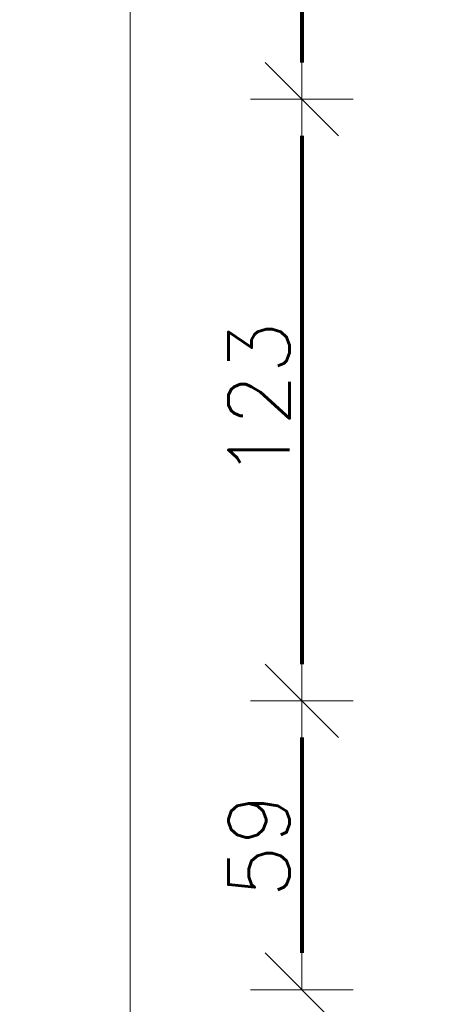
# Model space of a CAD drawing. Header units: metres. Extents: x 7408630 to 15602436, y 5561464 to 13303678.
# Tile 90 of 256: x 7414508 to 7414595, y 5563056 to 5563258. Entities that reach past the tile are written whole.
import ezdxf
from ezdxf.enums import TextEntityAlignment as Align

# ---------------------------------------------------------------- set-up
doc = ezdxf.new("R2010")
doc.units = ezdxf.units.M
doc.header["$MEASUREMENT"] = 0
for name, color, linetype, lineweight in [('!! 0_Opis_pom', 9, 'Continuous', 13), ('!! 1_OPIS POM NOWE', 140, 'Continuous', 5), ('!! wymiary osi', 250, 'Continuous', 5), ('Granica', 112, 'Continuous', 80)]:
    doc.layers.add(name, color=color, linetype=linetype, lineweight=lineweight)
doc.layers.add('!! 0_ramki', color=66, linetype='Continuous', lineweight=9, plot=False)
doc.styles.add('ARIAL', font='tahoma.ttf')
doc.styles.add('TXT', font='simplex.shx')
doc.dimstyles.new('DIM50', dxfattribs={"dimscale": 5, "dimtxt": 2, "dimasz": 1, "dimexe": 0, "dimexo": 0, "dimgap": 0.5, "dimtad": 1, "dimdec": 4, "dimrnd": 0.5, "dimdsep": 46, "dimtxsty": 'TXT', "dimblk": 'TICK1', "dimblk1": 'TICK1', "dimblk2": 'TICK1', "dimsah": 1, "dimcen": 0, "dimse1": 1, "dimse2": 1, "dimclrd": 1, "dimclre": 7, "dimclrt": 9, "dimadec": 0, "dimazin": 0, "dimtfac": 1, "dimtdec": 4, "dimtmove": 2, "dimatfit": 3, "dimldrblk": 'TICK1', "dimfxl": 1, "dimtolj": 1, "dimarcsym": 0})

# ---------------------------------------------------------------- blocks, each defined once
blk = doc.blocks.new('TICK1')
at = {"color": 0}
for p, q in [((0, -1.4), (0, 1.4)), ((0, 0), (-1, 0))]:
    blk.add_line(p, q, dxfattribs=at)
at = {"color": 2}
blk.add_line((-1, -1), (1, 1), dxfattribs=at)
blk = doc.blocks.new('*D980')
at = {"layer": '!! wymiary osi', "color": 1, "lineweight": -2, "transparency": 16777216}
blk.add_line((75240.21, -198326.41), (75240.21, -198386.09), dxfattribs=at)
at = {"layer": 'DEFPOINTS', "color": 0, "transparency": 16777216}
for p in [(75269.92, -198318.91), (75240.21, -198393.59), (75267.99, -198393.59)]:
    blk.add_point(p, dxfattribs=at)
at = {"layer": '!! wymiary osi', "color": 1, "lineweight": -2, "transparency": 16777216, "xscale": 7.5, "yscale": 7.5, "zscale": 7.5}
for p, rotation in [((75240.21, -198318.91), 90), ((75240.21, -198393.59), 270)]:
    blk.add_blockref('TICK1', p, dxfattribs=dict(at, rotation=rotation))
at = {"layer": '!! wymiary osi', "color": 9, "transparency": 16777216, "insert": (75231.46, -198356.25), "char_height": 12.5, "attachment_point": 5, "rotation": 90, "style": 'TXT'}
blk.add_mtext('\\A1;74.5', dxfattribs=at)
blk = doc.blocks.new('*D981')
at = {"layer": '!! wymiary osi', "color": 1, "lineweight": -2, "transparency": 16777216}
blk.add_line((75240.21, -198401.09), (75240.21, -198509.09), dxfattribs=at)
at = {"layer": 'DEFPOINTS', "color": 0, "transparency": 16777216}
for p in [(75267.99, -198393.59), (75240.21, -198516.59), (75267.99, -198516.59)]:
    blk.add_point(p, dxfattribs=at)
at = {"layer": '!! wymiary osi', "color": 1, "lineweight": -2, "transparency": 16777216, "xscale": 7.5, "yscale": 7.5, "zscale": 7.5}
for p, rotation in [((75240.21, -198393.59), 90), ((75240.21, -198516.59), 270)]:
    blk.add_blockref('TICK1', p, dxfattribs=dict(at, rotation=rotation))
at = {"layer": '!! wymiary osi', "color": 9, "transparency": 16777216, "insert": (75231.46, -198455.09), "char_height": 12.5, "attachment_point": 5, "rotation": 90, "style": 'TXT'}
blk.add_mtext('\\A1;123', dxfattribs=at)
blk = doc.blocks.new('*D982')
at = {"layer": '!! wymiary osi', "color": 1, "lineweight": -2, "transparency": 16777216}
blk.add_line((75240.21, -198524.09), (75240.21, -198568.12), dxfattribs=at)
at = {"layer": 'DEFPOINTS', "color": 0, "transparency": 16777216}
for p in [(75267.99, -198516.59), (75240.21, -198575.62), (75269.61, -198575.62)]:
    blk.add_point(p, dxfattribs=at)
at = {"layer": '!! wymiary osi', "color": 1, "lineweight": -2, "transparency": 16777216, "xscale": 7.5, "yscale": 7.5, "zscale": 7.5}
for p, rotation in [((75240.21, -198516.59), 90), ((75240.21, -198575.62), 270)]:
    blk.add_blockref('TICK1', p, dxfattribs=dict(at, rotation=rotation))
at = {"layer": '!! wymiary osi', "color": 9, "transparency": 16777216, "insert": (75231.46, -198546.1), "char_height": 12.5, "attachment_point": 5, "rotation": 90, "style": 'TXT'}
blk.add_mtext('\\A1;59', dxfattribs=at)
blk = doc.blocks.new('A$C9c944097')
at = {"layer": '!! 0_ramki'}
blk.add_lwpolyline([(-371.78226, -2736.72437), (3828.21774, -2736.72437), (3828.21774, -5706.72437), (-371.78226, -5706.72437)], close=True, dxfattribs=at)
at = {"layer": '!! 0_Opis_pom', "ltscale": 0.7, "style": 'ARIAL'}
for tag, p in [('B2,14', (2497.12282, -23.97252)), ('B2,12', (1965.56932, -35.77631)), ('B2,11', (1692.08817, -60.77765)), ('B2,16', (3818.15438, -63.71828)), ('B2,19.1', (5324.74708, -87.92078)), ('B2,17', (4129.82322, -93.25972)), ('B2,15', (3189.46558, -109.69496)), ('B2,10', (1351.71035, -111.25665)), ('B2,13', (2272.99389, -121.89624)), ('A2,5', (1075.52681, -127.78965)), ('B2,18', (4545.51277, -234.12017)), ('B2,19', (5775.76711, -239.42159)), ('A2,4', (318.83322, -329.3265)), ('A2.1', (994.53557, -353.44633)), ('B2.7', (3171.3557, -458.01164)), ('B2.2', (3599.26223, -690.3637)), ('A2.2', (994.53557, -692.67095)), ('B2,21', (4593.23787, -912.69388)), ('B2,9', (1798.58924, -939.09545)), ('A2.3', (455.44717, -940.66614)), ('B2,4', (3116.67143, -940.65712)), ('B2,3', (3297.35823, -941.16418)), ('B2,8', (2517.28573, -960.07338)), ('B2,20', (5834.09772, -965.70749)), ('B2.1', (3927.81794, -970.24709)), ('B2,5', (3309.56672, -1129.12418)), ('B2,6', (3122.36837, -1171.43557)), ('C2,2', (3435.86614, -1487.77973)), ('C2,1', (3957.73656, -2408.10352)), ('C2,3', (3457.72791, -2555.15039)), ('D1,1', (2554.19917, -3205.91504)), ('C2,4', (3866.78124, -3285.77383)), ('D1,4', (1780.27581, -3366.18103)), ('D1,6', (1380.86316, -3373.10994)), ('D1,3', (2098.36626, -3546.18257)), ('C2,5', (3178.15957, -3610.67242)), ('D1,5', (1914.6928, -3621.18339)), ('D1,2', (2201.15492, -3794.18451)), ('D1,7', (477.95048, -4408.76849)), ('D1,8', (338.43039, -4834.32895))]:
    blk.add_attdef(tag, text='', height=11.968, dxfattribs=at).set_placement(p, align=Align.MIDDLE_CENTER)
at = {"layer": '!! 1_OPIS POM NOWE', "style": 'ARIAL'}
for tag, p in [('C2.5B', (3593.7377, -3168.5911)), ('C2,5C', (3526.78796, -3281.02046)), ('C2.4', (3997.15534, -3347.99835)), ('E2,2', (2945.33506, -3413.31629)), ('C2,5A', (3566.4961, -3615.37865)), ('E2.9', (3984.52714, -3783.77287)), ('E2.7', (4645.53364, -3784.14655)), ('D1,2', (2903.25587, -3794.18451)), ('E2.2', (3405.83089, -4049.74196)), ('E2.8', (4380.36687, -4058.97571)), ('E2.6', (5154.87983, -4066.29138)), ('E2.1', (4427.07303, -4318.94156)), ('E2,3', (3401.59976, -4465.83792)), ('E2.4', (3758.95342, -4705.0924)), ('E2.5', (5238.11734, -4786.79525))]:
    blk.add_attdef(tag, text='', height=11.968, dxfattribs=at).set_placement(p, align=Align.MIDDLE_CENTER)
at = {"layer": '!! wymiary osi'}
for base, p1, p2, picture, middle, set_off in [((3863.28574, -4015.47213), (3893, -3940.79714), (3891.0662, -4015.47213), '*D980', (3854.53574, -3978.13463), (-71376.92327, 194378.11618)), ((3863.28574, -4138.47213), (3891.0662, -4015.47213), (3891.0662, -4138.47213), '*D981', (3854.53574, -4076.97213), (-71376.92327, 194378.11618)), ((3863.285735, -4197.502878), (3891.066203, -4138.472127), (3892.689999, -4197.502878), '*D982', (3854.535735, -4167.987502), (-71376.923275, 194378.116176))]:
    dim = blk.add_linear_dim(base=base, p1=p1, p2=p2, angle=90, dimstyle='DIM50', dxfattribs=at)
    dim.commit()
    dim.dimension.update_dxf_attribs({"geometry": picture, "text_midpoint": middle, "insert": set_off})

msp = doc.modelspace()

# ---------------------------------------------------------------- block references
at = {"layer": 'Granica'}
msp.add_blockref('A$C9c944097', (7410702.59401, 5567256.9858), dxfattribs=at)

doc.saveas('drawing.dxf')
